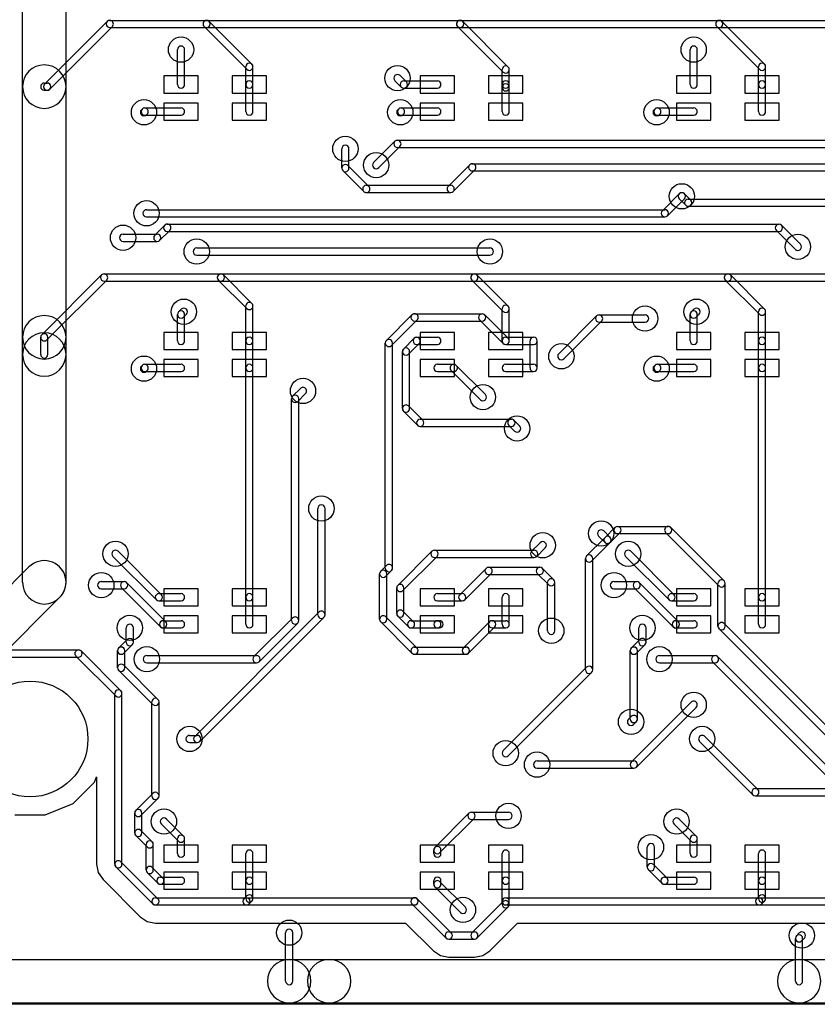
# Model space of a CAD drawing. Extents: x 67 to 209, y -168 to -95.
# Tile 2 of 13: x 93 to 121, y -168 to -133. Entities that reach past the tile are written whole.
import ezdxf

# ---------------------------------------------------------------- set-up
doc = ezdxf.new("R2010")
doc.units = 0
doc.header["$MEASUREMENT"] = 0
doc.layers.add('BLACK', color=250, linetype='CONTINUOUS')

msp = doc.modelspace()

# ---------------------------------------------------------------- linework, layer by layer
at = {"layer": 'BLACK'}
for p, q in [((93.238, -135.6), (93.238, -130.5)), ((94.762, -135.6), (94.762, -130.5)), ((94.0102, -135.51), (96.2102, -133.31)), ((96.3, -133.273), (99.7, -133.273)), ((99.7, -133.273), (108.6, -133.273)), ((101.29, -134.81), (99.7898, -133.31)), ((108.6, -133.273), (117.7, -133.273)), ((110.29, -134.91), (108.69, -133.31)), ((117.7, -133.273), (126.6, -133.273)), ((119.29, -134.81), (117.79, -133.31)), ((94.1898, -135.69), (96.3898, -133.49)), ((96.3, -133.527), (99.7, -133.527)), ((101.11, -134.99), (99.6102, -133.49)), ((99.7, -133.527), (108.6, -133.527)), ((110.11, -135.09), (108.51, -133.49)), ((108.6, -133.527), (117.7, -133.527)), ((119.11, -134.99), (117.61, -133.49)), ((117.7, -133.527), (126.6, -133.527)), ((98.673, -135.525), (98.673, -134.3)), ((98.927, -135.525), (98.927, -134.3)), ((116.673, -135.525), (116.673, -134.3)), ((116.927, -135.525), (116.927, -134.3)), ((101.073, -135.525), (101.073, -134.9)), ((101.327, -135.525), (101.327, -134.9)), ((110.073, -135.525), (110.073, -135)), ((110.327, -135.525), (110.327, -135)), ((119.073, -135.525), (119.073, -134.9)), ((119.327, -135.525), (119.327, -134.9)), ((94, -135.473), (94.1, -135.473)), ((98.2, -135.225), (98.2, -135.825)), ((99.4, -135.225), (98.2, -135.225)), ((99.4, -135.825), (99.4, -135.225)), ((100.6, -135.225), (100.6, -135.825)), ((101.8, -135.225), (100.6, -135.225)), ((101.8, -135.825), (101.8, -135.225)), ((106.31, -135.39), (106.535, -135.615)), ((106.49, -135.21), (106.715, -135.435)), ((106.625, -135.398), (107.8, -135.398)), ((107.2, -135.225), (107.2, -135.825)), ((108.4, -135.225), (107.2, -135.225)), ((108.4, -135.825), (108.4, -135.225)), ((109.6, -135.225), (109.6, -135.825)), ((110.8, -135.225), (109.6, -135.225)), ((110.8, -135.825), (110.8, -135.225)), ((116.2, -135.225), (116.2, -135.825)), ((117.4, -135.225), (116.2, -135.225)), ((117.4, -135.825), (117.4, -135.225)), ((118.6, -135.225), (118.6, -135.825)), ((119.8, -135.225), (118.6, -135.225)), ((119.8, -135.825), (119.8, -135.225)), ((93.238, -144.4), (93.238, -135.6)), ((94, -135.727), (94.1, -135.727)), ((94.762, -144.4), (94.762, -135.6)), ((98.2, -135.825), (99.4, -135.825)), ((100.6, -135.825), (101.8, -135.825)), ((101.073, -136.475), (101.073, -135.525)), ((101.327, -136.475), (101.327, -135.525)), ((106.625, -135.652), (107.8, -135.652)), ((107.2, -135.825), (108.4, -135.825)), ((109.6, -135.825), (110.8, -135.825)), ((110.073, -135.625), (110.073, -135.525)), ((110.073, -135.625), (110.073, -135.525)), ((110.073, -136.475), (110.073, -135.625)), ((110.327, -135.625), (110.327, -135.525)), ((110.327, -135.625), (110.327, -135.525)), ((110.327, -136.475), (110.327, -135.625)), ((116.2, -135.825), (117.4, -135.825)), ((118.6, -135.825), (119.8, -135.825)), ((119.073, -136.475), (119.073, -135.525)), ((119.073, -136.475), (119.073, -135.525)), ((119.327, -136.475), (119.327, -135.525)), ((119.327, -136.475), (119.327, -135.525)), ((98.2, -136.175), (98.2, -136.775)), ((99.4, -136.175), (98.2, -136.175)), ((99.4, -136.775), (99.4, -136.175)), ((100.6, -136.175), (100.6, -136.775)), ((101.8, -136.175), (100.6, -136.175)), ((101.8, -136.775), (101.8, -136.175)), ((107.2, -136.175), (107.2, -136.775)), ((108.4, -136.175), (107.2, -136.175)), ((108.4, -136.775), (108.4, -136.175)), ((109.6, -136.175), (109.6, -136.775)), ((110.8, -136.175), (109.6, -136.175)), ((110.8, -136.775), (110.8, -136.175)), ((116.2, -136.175), (116.2, -136.775)), ((117.4, -136.175), (116.2, -136.175)), ((117.4, -136.775), (117.4, -136.175)), ((118.6, -136.175), (118.6, -136.775)), ((119.8, -136.175), (118.6, -136.175)), ((119.8, -136.775), (119.8, -136.175)), ((97.4102, -136.41), (97.4352, -136.385)), ((97.525, -136.348), (98.8, -136.348)), ((106.41, -136.41), (106.435, -136.385)), ((106.525, -136.348), (107.8, -136.348)), ((115.41, -136.41), (115.435, -136.385)), ((115.525, -136.348), (116.8, -136.348)), ((97.525, -136.602), (98.8, -136.602)), ((97.5898, -136.59), (97.6148, -136.565)), ((98.2, -136.775), (99.4, -136.775)), ((100.6, -136.775), (101.8, -136.775)), ((106.525, -136.602), (107.8, -136.602)), ((106.59, -136.59), (106.615, -136.565)), ((107.2, -136.775), (108.4, -136.775)), ((109.6, -136.775), (110.8, -136.775)), ((115.525, -136.602), (116.8, -136.602)), ((115.59, -136.59), (115.615, -136.565)), ((116.2, -136.775), (117.4, -136.775)), ((118.6, -136.775), (119.8, -136.775)), ((105.562, -138.263), (106.308, -137.517)), ((106.398, -137.48), (132.24, -137.48)), ((104.444, -138.458), (104.444, -137.783)), ((104.698, -138.458), (104.698, -137.783)), ((105.742, -138.443), (106.488, -137.697)), ((106.398, -137.734), (132.24, -137.734)), ((104.481, -138.548), (105.216, -139.281)), ((104.66, -138.368), (105.395, -139.101)), ((108.178, -139.101), (108.936, -138.343)), ((108.358, -139.281), (109.116, -138.523)), ((109.026, -138.306), (123.049, -138.306)), ((109.026, -138.56), (123.049, -138.56)), ((105.305, -139.064), (108.268, -139.064)), ((105.305, -139.318), (108.268, -139.318)), ((116.296, -139.36), (115.7, -139.956)), ((116.476, -139.54), (115.88, -140.136)), ((116.296, -139.54), (116.519, -139.763)), ((116.476, -139.36), (116.699, -139.583)), ((116.609, -139.546), (128.615, -139.546)), ((97.5901, -139.919), (115.79, -139.919)), ((116.609, -139.8), (128.615, -139.8)), ((97.5901, -140.173), (115.79, -140.173)), ((97.878, -140.813), (98.2269, -140.464)), ((98.0576, -140.993), (98.4065, -140.644)), ((98.3167, -140.427), (119.794, -140.427)), ((98.3167, -140.681), (119.794, -140.681)), ((119.704, -140.644), (120.37, -141.311)), ((119.884, -140.464), (120.55, -141.131)), ((96.7632, -140.776), (97.9678, -140.776)), ((96.7632, -141.03), (97.9678, -141.03)), ((99.3507, -141.263), (109.646, -141.263)), ((99.3507, -141.517), (109.646, -141.517)), ((93.9102, -144.31), (96.0102, -142.21)), ((94.0898, -144.49), (96.1898, -142.39)), ((96.1, -142.173), (100.2, -142.173)), ((101.11, -143.39), (100.11, -142.39)), ((100.2, -142.173), (109.1, -142.173)), ((101.29, -143.21), (100.29, -142.21)), ((110.11, -143.49), (109.01, -142.39)), ((109.1, -142.173), (118, -142.173)), ((110.29, -143.31), (109.19, -142.21)), ((119.11, -143.59), (117.91, -142.39)), ((118, -142.173), (126.9, -142.173)), ((119.29, -143.41), (118.09, -142.21)), ((96.1, -142.427), (100.2, -142.427)), ((100.2, -142.427), (109.1, -142.427)), ((109.1, -142.427), (118, -142.427)), ((118, -142.427), (126.9, -142.427)), ((98.8102, -143.41), (98.7102, -143.51)), ((101.073, -144.525), (101.073, -143.3)), ((101.327, -144.525), (101.327, -143.3)), ((110.073, -144.525), (110.073, -143.4)), ((110.327, -144.525), (110.327, -143.4)), ((116.81, -143.41), (116.71, -143.51)), ((98.673, -144.525), (98.673, -143.6)), ((98.9898, -143.59), (98.8898, -143.69)), ((98.927, -144.525), (98.927, -143.6)), ((106.01, -144.51), (106.91, -143.61)), ((106.19, -144.69), (107.09, -143.79)), ((107, -143.573), (109.375, -143.573)), ((109.285, -143.79), (110.11, -144.615)), ((109.465, -143.61), (110.29, -144.435)), ((112.064, -144.976), (113.389, -143.651)), ((113.479, -143.614), (115.093, -143.614)), ((116.673, -144.525), (116.673, -143.6)), ((116.99, -143.59), (116.89, -143.69)), ((116.927, -144.525), (116.927, -143.6)), ((119.073, -144.525), (119.073, -143.5)), ((119.327, -144.525), (119.327, -143.5)), ((107, -143.827), (109.375, -143.827)), ((112.244, -145.156), (113.569, -143.831)), ((113.479, -143.868), (115.093, -143.868)), ((93.238, -145), (93.238, -144.4)), ((93.873, -145), (93.873, -144.4)), ((94.127, -145), (94.127, -144.4)), ((94.762, -145), (94.762, -144.4)), ((98.2, -144.225), (98.2, -144.825)), ((99.4, -144.225), (98.2, -144.225)), ((99.4, -144.825), (99.4, -144.225)), ((100.6, -144.225), (100.6, -144.825)), ((101.8, -144.225), (100.6, -144.225)), ((101.8, -144.825), (101.8, -144.225)), ((106.61, -144.81), (106.985, -144.435)), ((107.075, -144.398), (107.8, -144.398)), ((107.2, -144.225), (107.2, -144.825)), ((108.4, -144.225), (107.2, -144.225)), ((108.4, -144.825), (108.4, -144.225)), ((109.6, -144.225), (109.6, -144.825)), ((110.8, -144.225), (109.6, -144.225)), ((110.2, -144.398), (111.181, -144.398)), ((110.8, -144.825), (110.8, -144.225)), ((116.2, -144.225), (116.2, -144.825)), ((117.4, -144.225), (116.2, -144.225)), ((117.4, -144.825), (117.4, -144.225)), ((118.6, -144.225), (118.6, -144.825)), ((119.8, -144.225), (118.6, -144.225)), ((119.8, -144.825), (119.8, -144.225)), ((98.2, -144.825), (99.4, -144.825)), ((100.6, -144.825), (101.8, -144.825)), ((101.073, -145.475), (101.073, -144.525)), ((101.327, -145.475), (101.327, -144.525)), ((105.973, -152.5), (105.973, -144.6)), ((106.227, -152.5), (106.227, -144.6)), ((106.79, -144.99), (107.165, -144.615)), ((107.075, -144.652), (107.8, -144.652)), ((107.2, -144.825), (108.4, -144.825)), ((109.6, -144.825), (110.8, -144.825)), ((110.2, -144.652), (111.181, -144.652)), ((111.054, -145.475), (111.054, -144.525)), ((111.308, -145.475), (111.308, -144.525)), ((116.2, -144.825), (117.4, -144.825)), ((118.6, -144.825), (119.8, -144.825)), ((119.073, -145.475), (119.073, -144.525)), ((119.327, -145.475), (119.327, -144.525)), ((93.238, -153), (93.238, -145)), ((94.762, -153), (94.762, -145)), ((98.2, -145.175), (98.2, -145.775)), ((99.4, -145.175), (98.2, -145.175)), ((99.4, -145.775), (99.4, -145.175)), ((100.6, -145.175), (100.6, -145.775)), ((101.8, -145.175), (100.6, -145.175)), ((101.8, -145.775), (101.8, -145.175)), ((106.573, -146.9), (106.573, -144.9)), ((106.827, -146.9), (106.827, -144.9)), ((107.2, -145.175), (107.2, -145.775)), ((108.4, -145.175), (107.2, -145.175)), ((108.4, -145.775), (108.4, -145.175)), ((109.6, -145.175), (109.6, -145.775)), ((110.8, -145.175), (109.6, -145.175)), ((110.8, -145.775), (110.8, -145.175)), ((116.2, -145.175), (116.2, -145.775)), ((117.4, -145.175), (116.2, -145.175)), ((117.4, -145.775), (117.4, -145.175)), ((118.6, -145.175), (118.6, -145.775)), ((119.8, -145.175), (118.6, -145.175)), ((119.8, -145.775), (119.8, -145.175)), ((97.4102, -145.41), (97.4352, -145.385)), ((97.525, -145.348), (98.8, -145.348)), ((101.073, -153.525), (101.073, -145.475)), ((101.327, -153.525), (101.327, -145.475)), ((107.8, -145.348), (108.375, -145.348)), ((109.49, -146.41), (108.465, -145.385)), ((110.2, -145.348), (111.181, -145.348)), ((115.41, -145.41), (115.435, -145.385)), ((115.525, -145.348), (116.8, -145.348)), ((119.073, -153.525), (119.073, -145.475)), ((119.327, -153.525), (119.327, -145.475)), ((97.525, -145.602), (98.8, -145.602)), ((97.5898, -145.59), (97.6148, -145.565)), ((98.2, -145.775), (99.4, -145.775)), ((100.6, -145.775), (101.8, -145.775)), ((107.2, -145.775), (108.4, -145.775)), ((107.8, -145.602), (108.375, -145.602)), ((109.31, -146.59), (108.285, -145.565)), ((109.6, -145.775), (110.8, -145.775)), ((110.2, -145.602), (111.181, -145.602)), ((115.525, -145.602), (116.8, -145.602)), ((115.59, -145.59), (115.615, -145.565)), ((116.2, -145.775), (117.4, -145.775)), ((118.6, -145.775), (119.8, -145.775)), ((102.717, -146.468), (102.993, -146.192)), ((102.68, -154.344), (102.68, -146.558)), ((102.897, -146.648), (103.173, -146.372)), ((102.934, -154.344), (102.934, -146.558)), ((107.29, -147.31), (106.79, -146.81)), ((107.11, -147.49), (106.61, -146.99)), ((107.2, -147.273), (110.4, -147.273)), ((107.2, -147.527), (110.4, -147.527)), ((110.51, -147.69), (110.31, -147.49)), ((110.69, -147.51), (110.49, -147.31)), ((103.602, -154.14), (103.602, -150.41)), ((103.856, -154.14), (103.856, -150.41)), ((114.126, -151.038), (115.906, -151.038)), ((113.462, -151.375), (113.688, -151.602)), ((113.642, -151.195), (113.868, -151.422)), ((114.036, -151.075), (113.688, -151.422)), ((114.216, -151.255), (113.868, -151.602)), ((114.126, -151.292), (115.906, -151.292)), ((117.691, -153.13), (115.816, -151.255)), ((117.871, -152.95), (115.996, -151.075)), ((111.41, -151.61), (111.11, -151.91)), ((113.688, -151.422), (113.037, -152.073)), ((113.868, -151.602), (113.217, -152.253)), ((96.4102, -152.09), (97.9352, -153.615)), ((96.5898, -151.91), (98.1148, -153.435)), ((107.61, -151.91), (106.41, -153.11)), ((107.79, -152.09), (106.59, -153.29)), ((107.7, -151.873), (111.2, -151.873)), ((111.59, -151.79), (111.29, -152.09)), ((114.41, -152.09), (115.935, -153.615)), ((114.59, -151.91), (116.115, -153.435)), ((105.81, -152.61), (106.01, -152.41)), ((107.7, -152.127), (111.2, -152.127)), ((113, -156.073), (113, -152.163)), ((113.254, -156.073), (113.254, -152.163)), ((90.9612, -154.961), (93.4612, -152.461)), ((105.773, -154.3), (105.773, -152.7)), ((105.99, -152.79), (106.19, -152.59)), ((106.027, -154.3), (106.027, -152.7)), ((108.585, -153.435), (109.51, -152.51)), ((108.765, -153.615), (109.69, -152.69)), ((109.6, -152.473), (111.4, -152.473)), ((109.6, -152.727), (111.4, -152.727)), ((111.31, -152.69), (111.71, -153.09)), ((111.49, -152.51), (111.89, -152.91)), ((96, -152.973), (96.8, -152.973)), ((96.8898, -153.01), (98.2648, -154.385)), ((111.673, -154.7), (111.673, -153)), ((111.927, -154.7), (111.927, -153)), ((114, -152.973), (114.8, -152.973)), ((114.89, -153.01), (116.265, -154.385)), ((117.654, -154.539), (117.654, -153.04)), ((117.908, -154.539), (117.908, -153.04)), ((96, -153.227), (96.8, -153.227)), ((96.7102, -153.19), (98.0852, -154.565)), ((98.025, -153.398), (98.8, -153.398)), ((98.2, -153.225), (98.2, -153.825)), ((99.4, -153.225), (98.2, -153.225)), ((99.4, -153.825), (99.4, -153.225)), ((100.6, -153.225), (100.6, -153.825)), ((101.8, -153.225), (100.6, -153.225)), ((101.8, -153.825), (101.8, -153.225)), ((106.373, -154.1), (106.373, -153.2)), ((106.627, -154.1), (106.627, -153.2)), ((107.2, -153.225), (107.2, -153.825)), ((108.4, -153.225), (107.2, -153.225)), ((107.8, -153.398), (108.675, -153.398)), ((108.4, -153.825), (108.4, -153.225)), ((109.6, -153.225), (109.6, -153.825)), ((110.8, -153.225), (109.6, -153.225)), ((110.8, -153.825), (110.8, -153.225)), ((114, -153.227), (114.8, -153.227)), ((114.71, -153.19), (116.085, -154.565)), ((116.025, -153.398), (116.8, -153.398)), ((116.2, -153.225), (116.2, -153.825)), ((117.4, -153.225), (116.2, -153.225)), ((117.4, -153.825), (117.4, -153.225)), ((118.6, -153.225), (118.6, -153.825)), ((119.8, -153.225), (118.6, -153.225)), ((119.8, -153.825), (119.8, -153.225)), ((92.0388, -156.039), (94.5388, -153.539)), ((98.025, -153.652), (98.8, -153.652)), ((101.073, -154.475), (101.073, -153.525)), ((101.327, -154.475), (101.327, -153.525)), ((107.8, -153.652), (108.675, -153.652)), ((110.073, -154.475), (110.073, -153.525)), ((110.327, -154.475), (110.327, -153.525)), ((116.025, -153.652), (116.8, -153.652)), ((119.073, -154.475), (119.073, -153.525)), ((119.327, -154.475), (119.327, -153.525)), ((98.2, -153.825), (99.4, -153.825)), ((99.2796, -158.41), (103.639, -154.05)), ((100.6, -153.825), (101.8, -153.825)), ((106.59, -154.01), (106.965, -154.385)), ((107.2, -153.825), (108.4, -153.825)), ((109.6, -153.825), (110.8, -153.825)), ((116.2, -153.825), (117.4, -153.825)), ((118.6, -153.825), (119.8, -153.825)), ((98.175, -154.348), (98.8, -154.348)), ((98.2, -154.175), (98.2, -154.775)), ((99.4, -154.175), (98.2, -154.175)), ((99.4, -154.775), (99.4, -154.175)), ((99.4592, -158.59), (103.819, -154.23)), ((100.6, -154.175), (100.6, -154.775)), ((101.8, -154.175), (100.6, -154.175)), ((101.361, -155.61), (102.717, -154.254)), ((101.541, -155.79), (102.897, -154.434)), ((101.8, -154.775), (101.8, -154.175)), ((106.91, -155.49), (105.81, -154.39)), ((107.09, -155.31), (105.99, -154.21)), ((106.41, -154.19), (106.785, -154.565)), ((106.875, -154.348), (107.8, -154.348)), ((107.2, -154.175), (107.2, -154.775)), ((108.4, -154.175), (107.2, -154.175)), ((107.8, -154.348), (107.875, -154.348)), ((108.4, -154.775), (108.4, -154.175)), ((109.635, -154.385), (108.71, -155.31)), ((109.6, -154.175), (109.6, -154.775)), ((110.8, -154.175), (109.6, -154.175)), ((109.725, -154.348), (110.2, -154.348)), ((110.8, -154.775), (110.8, -154.175)), ((116.175, -154.348), (116.8, -154.348)), ((116.2, -154.175), (116.2, -154.775)), ((117.4, -154.175), (116.2, -154.175)), ((117.4, -154.775), (117.4, -154.175)), ((122.332, -158.91), (117.871, -154.449)), ((118.6, -154.175), (118.6, -154.775)), ((119.8, -154.175), (118.6, -154.175)), ((119.8, -154.775), (119.8, -154.175)), ((96.873, -155.1), (96.873, -154.6)), ((97.127, -155.1), (97.127, -154.6)), ((98.175, -154.602), (98.8, -154.602)), ((98.2, -154.775), (99.4, -154.775)), ((100.6, -154.775), (101.8, -154.775)), ((106.875, -154.602), (107.8, -154.602)), ((107.2, -154.775), (108.4, -154.775)), ((107.8, -154.602), (107.875, -154.602)), ((109.815, -154.565), (108.89, -155.49)), ((109.6, -154.775), (110.8, -154.775)), ((109.725, -154.602), (110.2, -154.602)), ((114.873, -155.1), (114.873, -154.6)), ((115.127, -155.1), (115.127, -154.6)), ((116.175, -154.602), (116.8, -154.602)), ((116.2, -154.775), (117.4, -154.775)), ((122.152, -159.09), (117.691, -154.629)), ((118.6, -154.775), (119.8, -154.775)), ((96.9102, -155.01), (96.6102, -155.31)), ((97.0898, -155.19), (96.7898, -155.49)), ((114.61, -155.31), (114.91, -155.01)), ((114.79, -155.49), (115.09, -155.19)), ((91.5, -155.373), (95.2, -155.373)), ((96.6898, -156.81), (95.2898, -155.41)), ((96.573, -156), (96.573, -155.4)), ((96.827, -156), (96.827, -155.4)), ((107, -155.273), (108.8, -155.273)), ((107, -155.527), (108.8, -155.527)), ((114.573, -157.8), (114.573, -155.4)), ((114.827, -157.8), (114.827, -155.4)), ((91.5, -155.627), (95.2, -155.627)), ((96.5102, -156.99), (95.1102, -155.59)), ((97.6, -155.573), (101.451, -155.573)), ((97.6, -155.827), (101.451, -155.827)), ((115.6, -155.573), (117.55, -155.573)), ((115.6, -155.827), (117.55, -155.827)), ((117.46, -155.79), (121.618, -159.948)), ((117.64, -155.61), (121.798, -159.768)), ((96.6102, -156.09), (97.8102, -157.29)), ((96.7898, -155.91), (97.9898, -157.11)), ((113.037, -155.983), (110.11, -158.91)), ((113.217, -156.163), (110.29, -159.09)), ((96.473, -162.9), (96.473, -156.9)), ((96.727, -162.9), (96.727, -156.9)), ((97.773, -160.5), (97.773, -157.2)), ((98.027, -160.5), (98.027, -157.2)), ((114.61, -159.31), (116.71, -157.21)), ((114.79, -159.49), (116.89, -157.39)), ((114.51, -157.81), (114.61, -157.71)), ((114.69, -157.99), (114.79, -157.89)), ((99.1, -158.373), (99.3695, -158.373)), ((99.1, -158.627), (99.3695, -158.627)), ((118.876, -160.456), (117.01, -158.59)), ((119.056, -160.276), (117.19, -158.41)), ((111.3, -159.273), (114.7, -159.273)), ((111.3, -159.527), (114.7, -159.527)), ((95.0088, -160.762), (95.7597, -160.013)), ((95.0088, -160.762), (95.7597, -160.013)), ((95.7597, -160.013), (95.838, -159.824)), ((95.7597, -160.013), (95.838, -159.824)), ((95.838, -159.824), (95.838, -162.9)), ((95.838, -159.824), (95.838, -162.9)), ((118.966, -160.239), (128.787, -160.239)), ((97.8102, -160.41), (97.2102, -161.01)), ((97.9898, -160.59), (97.3898, -161.19)), ((118.966, -160.493), (128.787, -160.493)), ((94.0282, -161.167), (95.0088, -160.762)), ((94.0282, -161.167), (95.0088, -160.762)), ((109, -161.073), (110.3, -161.073)), ((92.9672, -161.167), (94.0282, -161.167)), ((92.9672, -161.167), (94.0282, -161.167)), ((97.173, -161.8), (97.173, -161.1)), ((97.427, -161.8), (97.427, -161.1)), ((98.2898, -161.31), (98.8898, -161.91)), ((108.91, -161.11), (107.71, -162.31)), ((109.09, -161.29), (107.89, -162.49)), ((109, -161.327), (110.3, -161.327)), ((116.29, -161.31), (116.89, -161.91)), ((97.3898, -161.71), (97.7898, -162.11)), ((98.1102, -161.49), (98.7102, -162.09)), ((116.11, -161.49), (116.71, -162.09)), ((97.2102, -161.89), (97.6102, -162.29)), ((98.673, -162.525), (98.673, -162)), ((98.927, -162.525), (98.927, -162)), ((116.673, -162.525), (116.673, -162)), ((116.927, -162.525), (116.927, -162)), ((97.573, -163.1), (97.573, -162.2)), ((97.827, -163.1), (97.827, -162.2)), ((98.2, -162.225), (98.2, -162.825)), ((99.4, -162.225), (98.2, -162.225)), ((99.4, -162.825), (99.4, -162.225)), ((100.6, -162.225), (100.6, -162.825)), ((101.8, -162.225), (100.6, -162.225)), ((101.8, -162.825), (101.8, -162.225)), ((107.2, -162.225), (107.2, -162.825)), ((108.4, -162.225), (107.2, -162.225)), ((107.673, -162.525), (107.673, -162.4)), ((107.927, -162.525), (107.927, -162.4)), ((108.4, -162.825), (108.4, -162.225)), ((109.6, -162.225), (109.6, -162.825)), ((110.8, -162.225), (109.6, -162.225)), ((110.8, -162.825), (110.8, -162.225)), ((115.173, -163), (115.173, -162.3)), ((115.427, -163), (115.427, -162.3)), ((116.2, -162.225), (116.2, -162.825)), ((117.4, -162.225), (116.2, -162.225)), ((117.4, -162.825), (117.4, -162.225)), ((118.6, -162.225), (118.6, -162.825)), ((119.8, -162.225), (118.6, -162.225)), ((119.8, -162.825), (119.8, -162.225)), ((101.073, -163.475), (101.073, -162.525)), ((101.327, -163.475), (101.327, -162.525)), ((110.073, -163.475), (110.073, -162.525)), ((110.327, -163.475), (110.327, -162.525)), ((119.073, -163.475), (119.073, -162.525)), ((119.327, -163.475), (119.327, -162.525)), ((95.838, -162.9), (95.896, -163.192)), ((95.838, -162.9), (95.896, -163.192)), ((97.8102, -164.29), (96.5102, -162.99)), ((97.9898, -164.11), (96.6898, -162.81)), ((97.7898, -163.01), (98.1648, -163.385)), ((98.2, -162.825), (99.4, -162.825)), ((100.6, -162.825), (101.8, -162.825)), ((107.2, -162.825), (108.4, -162.825)), ((109.6, -162.825), (110.8, -162.825)), ((115.21, -163.09), (115.685, -163.565)), ((115.39, -162.91), (115.865, -163.385)), ((116.2, -162.825), (117.4, -162.825)), ((118.6, -162.825), (119.8, -162.825)), ((95.896, -163.192), (96.0612, -163.439)), ((95.896, -163.192), (96.0612, -163.439)), ((96.0612, -163.439), (97.3612, -164.739)), ((96.0612, -163.439), (97.3612, -164.739)), ((97.6102, -163.19), (97.9852, -163.565)), ((98.075, -163.348), (98.8, -163.348)), ((98.2, -163.175), (98.2, -163.775)), ((99.4, -163.175), (98.2, -163.175)), ((99.4, -163.775), (99.4, -163.175)), ((100.6, -163.175), (100.6, -163.775)), ((101.8, -163.175), (100.6, -163.175)), ((101.073, -164.1), (101.073, -163.475)), ((101.327, -164.1), (101.327, -163.475)), ((101.8, -163.775), (101.8, -163.175)), ((107.2, -163.175), (107.2, -163.775)), ((108.4, -163.175), (107.2, -163.175)), ((107.673, -163.6), (107.673, -163.475)), ((107.927, -163.6), (107.927, -163.475)), ((108.4, -163.775), (108.4, -163.175)), ((109.6, -163.175), (109.6, -163.775)), ((110.8, -163.175), (109.6, -163.175)), ((110.073, -164.2), (110.073, -163.475)), ((110.327, -164.2), (110.327, -163.475)), ((110.8, -163.775), (110.8, -163.175)), ((115.775, -163.348), (116.8, -163.348)), ((116.2, -163.175), (116.2, -163.775)), ((117.4, -163.175), (116.2, -163.175)), ((117.4, -163.775), (117.4, -163.175)), ((118.6, -163.175), (118.6, -163.775)), ((119.8, -163.175), (118.6, -163.175)), ((119.073, -164.1), (119.073, -163.475)), ((119.327, -164.1), (119.327, -163.475)), ((119.8, -163.775), (119.8, -163.175)), ((98.075, -163.602), (98.8, -163.602)), ((98.2, -163.775), (99.4, -163.775)), ((100.6, -163.775), (101.8, -163.775)), ((107.2, -163.775), (108.4, -163.775)), ((108.61, -164.59), (107.71, -163.69)), ((108.79, -164.41), (107.89, -163.51)), ((109.6, -163.775), (110.8, -163.775)), ((115.775, -163.602), (116.8, -163.602)), ((116.2, -163.775), (117.4, -163.775)), ((118.6, -163.775), (119.8, -163.775)), ((97.9, -164.073), (101.1, -164.073)), ((101.11, -164.01), (101.01, -164.11)), ((101.1, -164.073), (107, -164.073)), ((107.09, -164.11), (108.29, -165.31)), ((110.2, -164.073), (119.1, -164.073)), ((119.11, -164.01), (119.01, -164.11)), ((119.1, -164.073), (125, -164.073)), ((97.9, -164.327), (101.1, -164.327)), ((101.1, -164.327), (107, -164.327)), ((101.29, -164.19), (101.19, -164.29)), ((106.91, -164.29), (108.11, -165.49)), ((109.01, -165.31), (110.11, -164.21)), ((109.19, -165.49), (110.29, -164.39)), ((110.073, -164.3), (110.073, -164.2)), ((110.2, -164.327), (119.1, -164.327)), ((110.327, -164.3), (110.327, -164.2)), ((119.1, -164.327), (125, -164.327)), ((119.29, -164.19), (119.19, -164.29)), ((97.3612, -164.739), (97.3612, -164.739)), ((97.3612, -164.739), (97.6084, -164.904)), ((97.3612, -164.739), (97.3612, -164.739)), ((97.3612, -164.739), (97.6084, -164.904)), ((97.6084, -164.904), (97.9, -164.962)), ((97.6084, -164.904), (97.9, -164.962)), ((97.9, -164.962), (101.1, -164.962)), ((97.9, -164.962), (101.1, -164.962)), ((101.1, -164.962), (106.684, -164.962)), ((101.1, -164.962), (106.684, -164.962)), ((106.684, -164.962), (107.661, -165.939)), ((106.684, -164.962), (107.661, -165.939)), ((109.639, -165.939), (110.616, -164.962)), ((109.639, -165.939), (110.616, -164.962)), ((110.616, -164.962), (119.1, -164.962)), ((110.616, -164.962), (119.1, -164.962)), ((119.1, -164.962), (124.684, -164.962)), ((119.1, -164.962), (124.684, -164.962)), ((102.473, -167), (102.473, -165.3)), ((102.727, -167), (102.727, -165.3)), ((108.2, -165.273), (109.1, -165.273)), ((108.2, -165.527), (109.1, -165.527)), ((120.373, -167), (120.373, -165.5)), ((120.51, -165.31), (120.41, -165.41)), ((120.69, -165.49), (120.59, -165.59)), ((120.627, -167), (120.627, -165.5)), ((70.5, -166.238), (102.6, -166.238)), ((102.6, -166.238), (104, -166.238)), ((104, -166.238), (120.5, -166.238)), ((107.661, -165.939), (107.661, -165.939)), ((107.661, -165.939), (107.908, -166.104)), ((107.661, -165.939), (107.661, -165.939)), ((107.661, -165.939), (107.908, -166.104)), ((107.908, -166.104), (108.2, -166.162)), ((107.908, -166.104), (108.2, -166.162)), ((108.2, -166.162), (109.1, -166.162)), ((108.2, -166.162), (109.1, -166.162)), ((109.1, -166.162), (109.392, -166.104)), ((109.1, -166.162), (109.392, -166.104)), ((109.1, -166.162), (109.1, -166.162)), ((109.1, -166.162), (109.1, -166.162)), ((109.392, -166.104), (109.639, -165.939)), ((109.392, -166.104), (109.639, -165.939)), ((109.392, -166.104), (109.392, -166.104)), ((109.392, -166.104), (109.392, -166.104)), ((120.5, -166.238), (122, -166.238)), ((209.315, -167.815), (70.4091, -167.815)), ((209.315, -167.815), (70.4091, -167.815)), ((70.5, -167.762), (102.6, -167.762)), ((102.6, -167.762), (104, -167.762)), ((104, -167.762), (120.5, -167.762)), ((120.5, -167.762), (122, -167.762))]:
    msp.add_line(p, q, dxfattribs=at)
for centre, radius in [((98.8, -134.3), 0.4445), ((116.8, -134.3), 0.4445), ((106.4, -135.3), 0.4445), ((97.5, -136.5), 0.4445), ((106.5, -136.5), 0.4445), ((115.5, -136.5), 0.4445), ((104.571, -137.783), 0.4445), ((105.652, -138.353), 0.4445), ((116.386, -139.45), 0.4445), ((97.5901, -140.046), 0.4445), ((96.7632, -140.903), 0.4445), ((99.3507, -141.39), 0.4445), ((109.646, -141.39), 0.4445), ((120.46, -141.221), 0.4445), ((98.9, -143.5), 0.4445), ((116.9, -143.5), 0.4445), ((115.093, -143.741), 0.4445), ((112.154, -145.066), 0.4445), ((97.5, -145.5), 0.4445), ((115.5, -145.5), 0.4445), ((103.083, -146.282), 0.4445), ((109.4, -146.5), 0.4445), ((110.6, -147.6), 0.4445), ((103.729, -150.41), 0.4445), ((113.552, -151.285), 0.4445), ((111.5, -151.7), 0.4445), ((96.5, -152), 0.4445), ((114.5, -152), 0.4445), ((96, -153.1), 0.4445), ((114, -153.1), 0.4445), ((97, -154.6), 0.4445), ((115, -154.6), 0.4445), ((111.8, -154.7), 0.4445), ((97.6, -155.7), 0.4445), ((115.6, -155.7), 0.4445), ((93.5, -158.5), 2.032), ((116.8, -157.3), 0.4445), ((114.6, -157.9), 0.4445), ((99.1, -158.5), 0.4445), ((117.1, -158.5), 0.4445), ((110.2, -159), 0.4445), ((111.3, -159.4), 0.4445), ((98.2, -161.4), 0.4445), ((110.3, -161.2), 0.4445), ((116.2, -161.4), 0.4445), ((115.3, -162.3), 0.4445), ((108.7, -164.5), 0.4445), ((102.6, -165.3), 0.4445), ((120.6, -165.4), 0.4445)]:
    msp.add_circle(centre, radius, dxfattribs=at)
for centre, radius, start, end in [((96.3, -133.4), 0.127, 90, 270), ((96.3, -133.4), 0.127, 315, 495), ((99.7, -133.4), 0.127, 405, 585), ((99.7, -133.4), 0.127, 90, 270), ((99.7, -133.4), 0.127, 270, 450), ((108.6, -133.4), 0.127, 405, 585), ((108.6, -133.4), 0.127, 90, 270), ((108.6, -133.4), 0.127, 270, 450), ((117.7, -133.4), 0.127, 405, 585), ((117.7, -133.4), 0.127, 90, 270), ((117.7, -133.4), 0.127, 270, 450), ((98.8, -134.3), 0.127, 360, 540), ((116.8, -134.3), 0.127, 360, 540), ((101.2, -134.9), 0.127, 360, 540), ((119.2, -134.9), 0.127, 360, 540), ((94, -135.6), 0.762, 360, 540), ((101.2, -134.9), 0.127, 225, 405), ((110.2, -135), 0.127, 360, 540), ((110.2, -135), 0.127, 225, 405), ((119.2, -134.9), 0.127, 225, 405), ((94, -135.6), 0.127, 90, 270), ((94.1, -135.6), 0.127, 270, 450), ((101.2, -135.525), 0.127, 360, 540), ((106.4, -135.3), 0.127, 45, 225), ((106.625, -135.525), 0.127, 90, 270), ((106.625, -135.525), 0.127, 225, 405), ((107.8, -135.525), 0.127, 270, 450), ((110.2, -135.525), 0.127, 360, 540), ((110.2, -135.525), 0.127, 360, 540), ((110.2, -135.625), 0.127, 360, 540), ((119.2, -135.525), 0.127, 360, 540), ((119.2, -135.525), 0.127, 360, 540), ((94, -135.6), 0.762, 180, 360), ((94.1, -135.6), 0.127, 135, 315), ((98.8, -135.525), 0.127, 180, 360), ((101.2, -135.525), 0.127, 180, 360), ((110.2, -135.525), 0.127, 180, 360), ((110.2, -135.625), 0.127, 180, 360), ((110.2, -135.625), 0.127, 180, 360), ((116.8, -135.525), 0.127, 180, 360), ((119.2, -135.525), 0.127, 180, 360), ((97.5, -136.5), 0.127, 135, 315), ((97.525, -136.475), 0.127, 90, 270), ((97.525, -136.475), 0.127, 315, 495), ((98.8, -136.475), 0.127, 270, 450), ((101.2, -136.475), 0.127, 180, 360), ((106.5, -136.5), 0.127, 135, 315), ((106.525, -136.475), 0.127, 90, 270), ((106.525, -136.475), 0.127, 315, 495), ((107.8, -136.475), 0.127, 270, 450), ((110.2, -136.475), 0.127, 180, 360), ((115.5, -136.5), 0.127, 135, 315), ((115.525, -136.475), 0.127, 90, 270), ((115.525, -136.475), 0.127, 315, 495), ((116.8, -136.475), 0.127, 270, 450), ((119.2, -136.475), 0.127, 180, 360), ((119.2, -136.475), 0.127, 180, 360), ((106.398, -137.607), 0.127, 90, 270), ((106.398, -137.607), 0.127, 315, 495), ((104.571, -137.783), 0.127, 360, 540), ((105.652, -138.353), 0.127, 135, 315), ((104.571, -138.458), 0.127, 45.1, 225.1), ((104.571, -138.458), 0.127, 180, 360), ((109.026, -138.433), 0.127, 90, 270), ((109.026, -138.433), 0.127, 315, 495), ((105.305, -139.191), 0.127, 90, 270), ((105.305, -139.191), 0.127, 225.1, 405.1), ((108.268, -139.191), 0.127, 135, 315), ((108.268, -139.191), 0.127, 270, 450), ((116.386, -139.45), 0.127, 45, 225), ((116.386, -139.45), 0.127, -45, 135), ((116.609, -139.673), 0.127, 90, 270), ((116.609, -139.673), 0.127, 225, 405), ((97.5901, -140.046), 0.127, 90, 270), ((115.79, -140.046), 0.127, 135, 315), ((115.79, -140.046), 0.127, 270, 450), ((98.3167, -140.554), 0.127, 90, 270), ((98.3167, -140.554), 0.127, 315, 495), ((119.794, -140.554), 0.127, 45, 225), ((119.794, -140.554), 0.127, 270, 450), ((96.7632, -140.903), 0.127, 90, 270), ((97.9678, -140.903), 0.127, 135, 315), ((97.9678, -140.903), 0.127, 270, 450), ((99.3507, -141.39), 0.127, 90, 270), ((109.646, -141.39), 0.127, 270, 450), ((120.46, -141.221), 0.127, 225, 405), ((96.1, -142.3), 0.127, 90, 270), ((96.1, -142.3), 0.127, 315, 495), ((100.2, -142.3), 0.127, 405, 585), ((100.2, -142.3), 0.127, 90, 270), ((100.2, -142.3), 0.127, 270, 450), ((109.1, -142.3), 0.127, 405, 585), ((109.1, -142.3), 0.127, 90, 270), ((109.1, -142.3), 0.127, 270, 450), ((118, -142.3), 0.127, 405, 585), ((118, -142.3), 0.127, 90, 270), ((118, -142.3), 0.127, 270, 450), ((98.9, -143.5), 0.127, -45, 135), ((101.2, -143.3), 0.127, 360, 540), ((101.2, -143.3), 0.127, 225, 405), ((110.2, -143.4), 0.127, 360, 540), ((110.2, -143.4), 0.127, 225, 405), ((116.9, -143.5), 0.127, -45, 135), ((119.2, -143.5), 0.127, 360, 540), ((119.2, -143.5), 0.127, 225, 405), ((94, -144.4), 0.762, 360, 540), ((98.8, -143.6), 0.127, 360, 540), ((98.8, -143.6), 0.127, 135, 315), ((107, -143.7), 0.127, 90, 270), ((107, -143.7), 0.127, 315, 495), ((109.375, -143.7), 0.127, 45, 225), ((109.375, -143.7), 0.127, 270, 450), ((113.479, -143.741), 0.127, 90, 270), ((113.479, -143.741), 0.127, 315, 495), ((115.093, -143.741), 0.127, 270, 450), ((116.8, -143.6), 0.127, 360, 540), ((116.8, -143.6), 0.127, 135, 315), ((94, -145), 0.762, 360, 540), ((94, -144.4), 0.762, 180, 360), ((94, -144.4), 0.127, 360, 540), ((94, -144.4), 0.127, 135, 315), ((101.2, -144.525), 0.127, 360, 540), ((106.1, -144.6), 0.127, 360, 540), ((107.075, -144.525), 0.127, 90, 270), ((107.075, -144.525), 0.127, 315, 495), ((107.8, -144.525), 0.127, 270, 450), ((110.2, -144.525), 0.127, 90, 270), ((110.2, -144.525), 0.127, 225, 405), ((111.181, -144.525), 0.127, 360, 540), ((111.181, -144.525), 0.127, 270, 450), ((119.2, -144.525), 0.127, 360, 540), ((98.8, -144.525), 0.127, 180, 360), ((101.2, -144.525), 0.127, 180, 360), ((106.1, -144.6), 0.127, 135, 315), ((106.7, -144.9), 0.127, 360, 540), ((106.7, -144.9), 0.127, 135, 315), ((110.2, -144.525), 0.127, 180, 360), ((116.8, -144.525), 0.127, 180, 360), ((119.2, -144.525), 0.127, 180, 360), ((94, -145), 0.762, 180, 360), ((94, -145), 0.127, 180, 360), ((112.154, -145.066), 0.127, 135, 315), ((97.5, -145.5), 0.127, 135, 315), ((97.525, -145.475), 0.127, 90, 270), ((97.525, -145.475), 0.127, 315, 495), ((98.8, -145.475), 0.127, 270, 450), ((101.2, -145.475), 0.127, 360, 540), ((101.2, -145.475), 0.127, 180, 360), ((107.8, -145.475), 0.127, 90, 270), ((108.375, -145.475), 0.127, 405, 585), ((108.375, -145.475), 0.127, 270, 450), ((110.2, -145.475), 0.127, 90, 270), ((111.181, -145.475), 0.127, 180, 360), ((111.181, -145.475), 0.127, 270, 450), ((115.5, -145.5), 0.127, 135, 315), ((115.525, -145.475), 0.127, 90, 270), ((115.525, -145.475), 0.127, 315, 495), ((116.8, -145.475), 0.127, 270, 450), ((119.2, -145.475), 0.127, 360, 540), ((119.2, -145.475), 0.127, 180, 360), ((103.083, -146.282), 0.127, 315, 495), ((102.807, -146.558), 0.127, 360, 540), ((102.807, -146.558), 0.127, 135, 315), ((109.4, -146.5), 0.127, 225, 405), ((106.7, -146.9), 0.127, 405, 585), ((106.7, -146.9), 0.127, 180, 360), ((107.2, -147.4), 0.127, 90, 270), ((107.2, -147.4), 0.127, 225, 405), ((110.4, -147.4), 0.127, 405, 585), ((110.4, -147.4), 0.127, 270, 450), ((110.6, -147.6), 0.127, 225, 405), ((103.729, -150.41), 0.127, 360, 540), ((114.126, -151.165), 0.127, 90, 270), ((114.126, -151.165), 0.127, -45, 135), ((115.906, -151.165), 0.127, 405, 585), ((115.906, -151.165), 0.127, 270, 450), ((113.552, -151.285), 0.127, 44.9, 224.9), ((113.778, -151.512), 0.127, -45, 135), ((111.5, -151.7), 0.127, -45, 135), ((113.778, -151.512), 0.127, 135, 315), ((113.778, -151.512), 0.127, 224.9, 404.9), ((96.5, -152), 0.127, 45, 225), ((107.7, -152), 0.127, 90, 270), ((107.7, -152), 0.127, -45, 135), ((111.2, -152), 0.127, 135, 315), ((111.2, -152), 0.127, 270, 450), ((113.127, -152.163), 0.127, 360, 540), ((113.127, -152.163), 0.127, 135, 315), ((114.5, -152), 0.127, 45, 225), ((94, -153), 0.762, 315, 495), ((106.1, -152.5), 0.127, 315, 495), ((105.9, -152.7), 0.127, 360, 540), ((105.9, -152.7), 0.127, 135, 315), ((106.1, -152.5), 0.127, 180, 360), ((109.6, -152.6), 0.127, 90, 270), ((109.6, -152.6), 0.127, 315, 495), ((111.4, -152.6), 0.127, 45, 225), ((111.4, -152.6), 0.127, 270, 450), ((94, -153), 0.762, 180, 360), ((96, -153.1), 0.127, 90, 270), ((96.8, -153.1), 0.127, 45, 225), ((96.8, -153.1), 0.127, 270, 450), ((106.5, -153.2), 0.127, 360, 540), ((106.5, -153.2), 0.127, 135, 315), ((111.8, -153), 0.127, 360, 540), ((111.8, -153), 0.127, 225, 405), ((114, -153.1), 0.127, 90, 270), ((114.8, -153.1), 0.127, 45, 225), ((114.8, -153.1), 0.127, 270, 450), ((117.781, -153.04), 0.127, 360, 540), ((117.781, -153.04), 0.127, 225, 405), ((98.025, -153.525), 0.127, 90, 270), ((98.025, -153.525), 0.127, 225, 405), ((98.8, -153.525), 0.127, 270, 450), ((101.2, -153.525), 0.127, 360, 540), ((107.8, -153.525), 0.127, 90, 270), ((108.675, -153.525), 0.127, 135, 315), ((108.675, -153.525), 0.127, 270, 450), ((110.2, -153.525), 0.127, 360, 540), ((116.025, -153.525), 0.127, 90, 270), ((116.025, -153.525), 0.127, 225, 405), ((116.8, -153.525), 0.127, 270, 450), ((119.2, -153.525), 0.127, 360, 540), ((101.2, -153.525), 0.127, 180, 360), ((119.2, -153.525), 0.127, 180, 360), ((103.729, -154.14), 0.127, 180, 360), ((103.729, -154.14), 0.127, 315, 495), ((106.5, -154.1), 0.127, 45, 225), ((106.5, -154.1), 0.127, 180, 360), ((97, -154.6), 0.127, 360, 540), ((98.175, -154.475), 0.127, 90, 270), ((98.175, -154.475), 0.127, 225, 405), ((98.8, -154.475), 0.127, 270, 450), ((101.2, -154.475), 0.127, 180, 360), ((102.807, -154.344), 0.127, 180, 360), ((102.807, -154.344), 0.127, 315, 495), ((105.9, -154.3), 0.127, 405, 585), ((105.9, -154.3), 0.127, 180, 360), ((106.875, -154.475), 0.127, 90, 270), ((106.875, -154.475), 0.127, 225, 405), ((107.8, -154.475), 0.127, 90, 270), ((107.8, -154.475), 0.127, 270, 450), ((107.875, -154.475), 0.127, 270, 450), ((109.725, -154.475), 0.127, 90, 270), ((109.725, -154.475), 0.127, -45, 135), ((110.2, -154.475), 0.127, 180, 360), ((110.2, -154.475), 0.127, 270, 450), ((115, -154.6), 0.127, 360, 540), ((116.175, -154.475), 0.127, 90, 270), ((116.175, -154.475), 0.127, 225, 405), ((116.8, -154.475), 0.127, 270, 450), ((117.781, -154.539), 0.127, 405, 585), ((119.2, -154.475), 0.127, 180, 360), ((111.8, -154.7), 0.127, 180, 360), ((117.781, -154.539), 0.127, 180, 360), ((97, -155.1), 0.127, 180, 360), ((97, -155.1), 0.127, -45, 135), ((115, -155.1), 0.127, 180, 360), ((115, -155.1), 0.127, 315, 495), ((95.2, -155.5), 0.127, 405, 585), ((95.2, -155.5), 0.127, 270, 450), ((96.7, -155.4), 0.127, 360, 540), ((96.7, -155.4), 0.127, 135, 315), ((107, -155.4), 0.127, 90, 270), ((107, -155.4), 0.127, 225, 405), ((108.8, -155.4), 0.127, 135, 315), ((108.8, -155.4), 0.127, 270, 450), ((114.7, -155.4), 0.127, 360, 540), ((114.7, -155.4), 0.127, 135, 315), ((96.7, -156), 0.127, 45, 225), ((97.6, -155.7), 0.127, 90, 270), ((101.451, -155.7), 0.127, 135, 315), ((101.451, -155.7), 0.127, 270, 450), ((115.6, -155.7), 0.127, 90, 270), ((117.55, -155.7), 0.127, 45, 225), ((117.55, -155.7), 0.127, 270, 450), ((96.7, -156), 0.127, 180, 360), ((113.127, -156.073), 0.127, 180, 360), ((113.127, -156.073), 0.127, -45, 135), ((96.6, -156.9), 0.127, 360, 540), ((96.6, -156.9), 0.127, 225, 405), ((97.9, -157.2), 0.127, 360, 540), ((97.9, -157.2), 0.127, 225, 405), ((116.8, -157.3), 0.127, 315, 495), ((114.6, -157.9), 0.127, 135, 315), ((114.7, -157.8), 0.127, 180, 360), ((114.7, -157.8), 0.127, 315, 495), ((99.1, -158.5), 0.127, 90, 270), ((99.3694, -158.5), 0.127, 135, 315), ((99.3695, -158.5), 0.127, 270, 450), ((117.1, -158.5), 0.127, 405, 585), ((110.2, -159), 0.127, 135, 315), ((111.3, -159.4), 0.127, 90, 270), ((114.7, -159.4), 0.127, 135, 315), ((114.7, -159.4), 0.127, 270, 450), ((97.9, -160.5), 0.127, -45, 135), ((118.966, -160.366), 0.127, 90, 270), ((118.966, -160.366), 0.127, 225, 405), ((97.9, -160.5), 0.127, 180, 360), ((97.3, -161.1), 0.127, 360, 540), ((97.3, -161.1), 0.127, 135, 315), ((109, -161.2), 0.127, 90, 270), ((109, -161.2), 0.127, -45, 135), ((110.3, -161.2), 0.127, 270, 450), ((98.2, -161.4), 0.127, 45, 225), ((116.2, -161.4), 0.127, 45, 225), ((97.3, -161.8), 0.127, 45, 225), ((97.3, -161.8), 0.127, 180, 360), ((97.7, -162.2), 0.127, 360, 540), ((97.7, -162.2), 0.127, 225, 405), ((98.8, -162), 0.127, 360, 540), ((98.8, -162), 0.127, 225, 405), ((116.8, -162), 0.127, 360, 540), ((116.8, -162), 0.127, 225, 405), ((101.2, -162.525), 0.127, 360, 540), ((107.8, -162.4), 0.127, 360, 540), ((107.8, -162.4), 0.127, 135, 315), ((110.2, -162.525), 0.127, 360, 540), ((115.3, -162.3), 0.127, 360, 540), ((119.2, -162.525), 0.127, 360, 540), ((96.6, -162.9), 0.127, 405, 585), ((98.8, -162.525), 0.127, 180, 360), ((107.8, -162.525), 0.127, 180, 360), ((116.8, -162.525), 0.127, 180, 360), ((96.6, -162.9), 0.127, 180, 360), ((97.7, -163.1), 0.127, 45, 225), ((97.7, -163.1), 0.127, 180, 360), ((115.3, -163), 0.127, 45, 225), ((115.3, -163), 0.127, 180, 360), ((98.075, -163.475), 0.127, 90, 270), ((98.075, -163.475), 0.127, 225, 405), ((98.8, -163.475), 0.127, 270, 450), ((101.2, -163.475), 0.127, 360, 540), ((101.2, -163.475), 0.127, 180, 360), ((107.8, -163.475), 0.127, 360, 540), ((107.8, -163.6), 0.127, 405, 585), ((110.2, -163.475), 0.127, 360, 540), ((110.2, -163.475), 0.127, 180, 360), ((115.775, -163.475), 0.127, 90, 270), ((115.775, -163.475), 0.127, 225, 405), ((116.8, -163.475), 0.127, 270, 450), ((119.2, -163.475), 0.127, 360, 540), ((119.2, -163.475), 0.127, 180, 360), ((107.8, -163.6), 0.127, 180, 360), ((97.9, -164.2), 0.127, 90, 270), ((97.9, -164.2), 0.127, 225, 405), ((101.1, -164.2), 0.127, 90, 270), ((101.1, -164.2), 0.127, 135, 315), ((101.2, -164.1), 0.127, 180, 360), ((101.1, -164.2), 0.127, 270, 450), ((101.2, -164.1), 0.127, -45, 135), ((107, -164.2), 0.127, 45, 225), ((107, -164.2), 0.127, 270, 450), ((110.2, -164.2), 0.127, 90, 270), ((110.2, -164.2), 0.127, 360, 540), ((110.2, -164.3), 0.127, 315, 495), ((119.1, -164.2), 0.127, 90, 270), ((119.1, -164.2), 0.127, 135, 315), ((119.2, -164.1), 0.127, 180, 360), ((119.1, -164.2), 0.127, 270, 450), ((119.2, -164.1), 0.127, -45, 135), ((108.7, -164.5), 0.127, 225, 405), ((110.2, -164.2), 0.127, 180, 360), ((110.2, -164.3), 0.127, 180, 360), ((102.6, -165.3), 0.127, 360, 540), ((108.2, -165.4), 0.127, 90, 270), ((108.2, -165.4), 0.127, 225, 405), ((109.1, -165.4), 0.127, 135, 315), ((109.1, -165.4), 0.127, 270, 450), ((120.5, -165.5), 0.127, 360, 540), ((120.5, -165.5), 0.127, 135, 315), ((120.6, -165.4), 0.127, -45, 135), ((102.6, -167), 0.762, 90, 270), ((102.6, -167), 0.762, 270, 450), ((104, -167), 0.762, 90, 270), ((104, -167), 0.762, 270, 450), ((120.5, -167), 0.762, 90, 270), ((120.5, -167), 0.762, 270, 450), ((102.6, -167), 0.127, 180, 360), ((120.5, -167), 0.127, 180, 360)]:
    msp.add_arc(centre, radius, start, end, dxfattribs=at)

doc.saveas('drawing.dxf')
